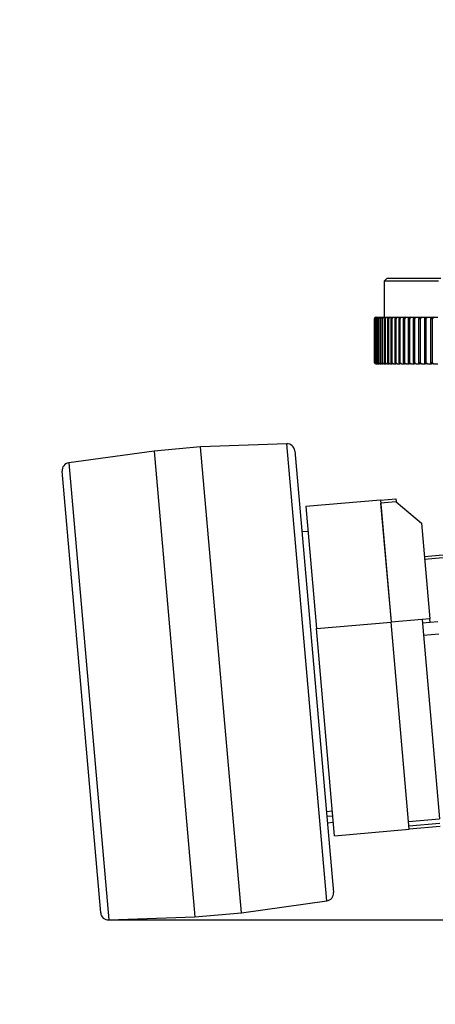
# Model space of a CAD drawing. Header units: millimetres. Extents: x 98673 to 101395, y 28002 to 29954.
# Tile 25 of 43: x 99988 to 100255, y 28484 to 29116. Entities that reach past the tile are written whole.
import ezdxf

# ---------------------------------------------------------------- set-up
doc = ezdxf.new("R2010")
doc.units = ezdxf.units.MM
doc.layers.add('标注', color=3, linetype='Continuous', lineweight=25)
doc.styles.get("Standard").update_dxf_attribs({"font": 'SimSun.ttf'})
doc.dimstyles.new('ISO-25', dxfattribs={"dimscale": 2.5, "dimtxt": 8, "dimasz": 6, "dimexe": 1, "dimexo": 0, "dimgap": 1.5, "dimtad": 1, "dimtoh": 1, "dimdsep": 46, "dimtxsty": 'Standard', "dimcen": 2.5, "dimclrd": 3, "dimclre": 3, "dimclrt": 3, "dimadec": 0, "dimazin": 0, "dimtfac": 1, "dimtmove": 0, "dimatfit": 3, "dimfxl": 0, "dimarcsym": 0})

# ---------------------------------------------------------------- blocks, each defined once
blk = doc.blocks.new('*D53')
at = {"layer": 'Defpoints', "color": 0, "lineweight": -3, "transparency": 16777216}
for p in [(99509.8, 28791.17), (99436.67, 28676.5), (99436.67, 28676.5), (99472.71, 28545.36), (99868.95, 28420.86)]:
    blk.add_point(p, dxfattribs=at)
at = {"layer": '标注', "color": 3, "lineweight": -2, "transparency": 16777216}
for p, q in [((99509.8, 28791.17), (99708.06, 29102.04)), ((99472.71, 28545.36), (99570.4, 28189.83))]:
    blk.add_line(p, q, dxfattribs=at)
blk.add_arc((99436.67, 28676.5), 502.21, 287.07589, 55.76067, dxfattribs=at)
at = {"layer": '标注', "color": 3, "lineweight": -3, "transparency": 16777216}
for points in [[(99717.87, 29089.59), (99720.62, 29093.76), (99706.72, 29099.93)], [(99584.84, 28194.03), (99583.44, 28198.83), (99569.74, 28192.24)]]:
    blk.add_solid(points, dxfattribs=at)
at = {"layer": '标注', "color": 3, "lineweight": -3, "transparency": 16777216, "insert": (99918.38, 28870.38), "char_height": 20, "width": 519.0828, "attachment_point": 5, "rotation": 291.92403}
blk.add_mtext('132°（机械限位）', dxfattribs=at)
blk = doc.blocks.new('*D72')
at = {"layer": 'Defpoints', "color": 0, "lineweight": -3, "transparency": 16777216}
for p in [(100678.44, 28590.96), (100648.56, 28588.34), (100785.12, 28558.94), (100045.19, 28538.34), (100775.24, 28538.34)]:
    blk.add_point(p, dxfattribs=at)
at = {"layer": '标注', "color": 3, "lineweight": -2, "transparency": 16777216}
for p, q in [((100678.44, 28590.96), (100785.21, 28600.3)), ((100775.24, 28538.34), (100787.92, 28538.34))]:
    blk.add_line(p, q, dxfattribs=at)
blk.add_arc((100077.03, 28538.34), 708.39, 1.21325, 3.78675, dxfattribs=at)
at = {"layer": '标注', "color": 3, "lineweight": -3, "transparency": 16777216}
for points in [[(100781.38, 28584.93), (100786.37, 28585.32), (100782.72, 28600.08)], [(100787.76, 28553.37), (100782.76, 28553.31), (100785.42, 28538.34)]]:
    blk.add_solid(points, dxfattribs=at)
at = {"layer": '标注', "color": 3, "lineweight": -3, "transparency": 16777216, "insert": (100798.48, 28569.84), "char_height": 20, "attachment_point": 5, "rotation": 272.5}
blk.add_mtext('5°', dxfattribs=at)

msp = doc.modelspace()

# ---------------------------------------------------------------- linework, layer by layer
at = {"color": 7, "linetype": 'Continuous', "lineweight": 25}
for p, q in [((100224.282, 28950.17), (100222.282, 28948.17)), ((100224.282, 28950.17), (100258.725, 28950.17)), ((100222.282, 28948.17), (100222.282, 28925.17)), ((100257.174, 28948.17), (100222.282, 28948.17)), ((100216.794, 28925.17), (100216.842, 28925.17)), ((100216.995, 28925.17), (100217.137, 28925.17)), ((100217.137, 28925.17), (100217.444, 28925.17)), ((100217.444, 28925.17), (100217.68, 28925.17)), ((100217.68, 28925.17), (100218.137, 28925.17)), ((100218.14, 28925.17), (100218.47, 28925.17)), ((100218.47, 28925.17), (100219.079, 28925.17)), ((100219.082, 28925.17), (100219.506, 28925.17)), ((100219.506, 28925.17), (100220.266, 28925.17)), ((100220.269, 28925.17), (100220.786, 28925.17)), ((100220.786, 28925.17), (100221.697, 28925.17)), ((100221.699, 28925.17), (100222.308, 28925.17)), ((100222.308, 28925.17), (100223.368, 28925.17)), ((100223.369, 28925.17), (100224.069, 28925.17)), ((100224.069, 28925.17), (100225.277, 28925.17)), ((100225.278, 28925.17), (100226.068, 28925.17)), ((100226.068, 28925.17), (100227.422, 28925.17)), ((100227.422, 28925.17), (100228.301, 28925.17)), ((100228.301, 28925.17), (100229.798, 28925.17)), ((100229.797, 28925.17), (100230.764, 28925.17)), ((100230.764, 28925.17), (100232.403, 28925.17)), ((100232.401, 28925.17), (100233.453, 28925.17)), ((100233.453, 28925.17), (100235.232, 28925.17)), ((100235.229, 28925.17), (100236.366, 28925.17)), ((100236.366, 28925.17), (100238.28, 28925.17)), ((100238.276, 28925.17), (100239.496, 28925.17)), ((100239.496, 28925.17), (100241.544, 28925.17)), ((100241.539, 28925.17), (100242.839, 28925.17)), ((100242.839, 28925.17), (100245.018, 28925.17)), ((100245.012, 28925.17), (100246.391, 28925.17)), ((100246.391, 28925.17), (100248.696, 28925.17)), ((100248.69, 28925.17), (100250.145, 28925.17)), ((100250.145, 28925.17), (100252.572, 28925.17)), ((100252.566, 28925.17), (100254.096, 28925.17)), ((100254.096, 28925.17), (100256.642, 28925.17)), ((100215.832, 28924.17), (100215.8, 28924.17)), ((100215.8, 28924.17), (100215.8, 28896.17)), ((100215.832, 28924.17), (100215.832, 28896.17)), ((100216.114, 28924.17), (100216.017, 28924.17)), ((100216.017, 28924.17), (100216.017, 28896.17)), ((100216.114, 28924.17), (100216.114, 28896.17)), ((100216.645, 28924.17), (100216.484, 28924.17)), ((100216.484, 28924.17), (100216.484, 28896.17)), ((100216.645, 28924.17), (100216.645, 28896.17)), ((100217.425, 28924.17), (100217.2, 28924.17)), ((100217.2, 28924.17), (100217.2, 28896.17)), ((100217.425, 28924.17), (100217.425, 28896.17)), ((100218.452, 28924.17), (100218.163, 28924.17)), ((100218.163, 28924.17), (100218.163, 28896.17)), ((100218.452, 28924.17), (100218.452, 28896.17)), ((100219.724, 28924.17), (100219.373, 28924.17)), ((100219.373, 28924.17), (100219.373, 28896.17)), ((100219.724, 28924.17), (100219.724, 28896.17)), ((100221.24, 28924.17), (100220.826, 28924.17)), ((100220.826, 28924.17), (100220.826, 28896.17)), ((100221.24, 28924.17), (100221.24, 28896.17)), ((100222.998, 28924.17), (100222.522, 28924.17)), ((100222.522, 28924.17), (100222.522, 28896.17)), ((100222.998, 28924.17), (100222.998, 28896.17)), ((100224.995, 28924.17), (100224.457, 28924.17)), ((100224.457, 28924.17), (100224.457, 28896.17)), ((100224.994, 28924.17), (100224.994, 28896.17)), ((100227.226, 28924.17), (100226.629, 28924.17)), ((100226.629, 28924.17), (100226.629, 28896.17)), ((100227.226, 28924.17), (100227.226, 28896.17)), ((100229.033, 28924.17), (100229.033, 28896.17)), ((100229.691, 28924.17), (100229.033, 28924.17)), ((100229.69, 28924.17), (100229.69, 28896.17)), ((100231.667, 28924.17), (100231.667, 28896.17)), ((100232.383, 28924.17), (100231.667, 28924.17)), ((100232.383, 28924.17), (100232.383, 28896.17)), ((100235.3, 28924.17), (100234.526, 28924.17)), ((100234.527, 28924.17), (100234.527, 28896.17)), ((100235.299, 28924.17), (100235.299, 28896.17)), ((100237.607, 28924.17), (100237.607, 28896.17)), ((100238.436, 28924.17), (100237.607, 28924.17)), ((100238.436, 28924.17), (100238.436, 28896.17)), ((100240.903, 28924.17), (100240.903, 28896.17)), ((100241.787, 28924.17), (100240.903, 28924.17)), ((100241.787, 28924.17), (100241.787, 28896.17)), ((100244.41, 28924.17), (100244.41, 28896.17)), ((100245.348, 28924.17), (100244.41, 28924.17)), ((100245.348, 28924.17), (100245.348, 28896.17)), ((100248.123, 28924.17), (100248.123, 28896.17)), ((100249.113, 28924.17), (100248.123, 28924.17)), ((100249.113, 28924.17), (100249.113, 28896.17)), ((100252.036, 28924.17), (100252.036, 28896.17)), ((100253.077, 28924.17), (100252.036, 28924.17)), ((100253.076, 28924.17), (100253.076, 28896.17)), ((100215.8, 28896.17), (100215.832, 28896.17)), ((100216.017, 28896.17), (100216.114, 28896.17)), ((100216.484, 28896.17), (100216.645, 28896.17)), ((100216.842, 28895.17), (100216.794, 28895.17)), ((100217.137, 28895.17), (100216.995, 28895.17)), ((100217.137, 28895.17), (100217.444, 28895.17)), ((100217.2, 28896.17), (100217.425, 28896.17)), ((100217.68, 28895.17), (100217.444, 28895.17)), ((100217.68, 28895.17), (100218.137, 28895.17)), ((100218.47, 28895.17), (100218.14, 28895.17)), ((100218.163, 28896.17), (100218.452, 28896.17)), ((100218.47, 28895.17), (100219.079, 28895.17)), ((100219.506, 28895.17), (100219.082, 28895.17)), ((100219.373, 28896.17), (100219.724, 28896.17)), ((100219.506, 28895.17), (100220.266, 28895.17)), ((100220.786, 28895.17), (100220.269, 28895.17)), ((100220.786, 28895.17), (100221.697, 28895.17)), ((100220.826, 28896.17), (100221.24, 28896.17)), ((100222.308, 28895.17), (100221.699, 28895.17)), ((100222.308, 28895.17), (100223.368, 28895.17)), ((100222.522, 28896.17), (100222.998, 28896.17)), ((100224.069, 28895.17), (100223.369, 28895.17)), ((100224.069, 28895.17), (100225.277, 28895.17)), ((100224.457, 28896.17), (100224.995, 28896.17)), ((100226.068, 28895.17), (100225.278, 28895.17)), ((100226.068, 28895.17), (100227.422, 28895.17)), ((100226.629, 28896.17), (100227.226, 28896.17)), ((100228.301, 28895.17), (100227.422, 28895.17)), ((100228.301, 28895.17), (100229.798, 28895.17)), ((100229.033, 28896.17), (100229.691, 28896.17)), ((100230.764, 28895.17), (100229.797, 28895.17)), ((100230.764, 28895.17), (100232.403, 28895.17)), ((100231.667, 28896.17), (100232.383, 28896.17)), ((100233.453, 28895.17), (100232.401, 28895.17)), ((100233.453, 28895.17), (100235.232, 28895.17)), ((100234.526, 28896.17), (100235.3, 28896.17)), ((100236.366, 28895.17), (100235.229, 28895.17)), ((100236.366, 28895.17), (100238.28, 28895.17)), ((100237.607, 28896.17), (100238.436, 28896.17)), ((100239.496, 28895.17), (100238.276, 28895.17)), ((100239.496, 28895.17), (100241.544, 28895.17)), ((100240.903, 28896.17), (100241.787, 28896.17)), ((100242.839, 28895.17), (100241.539, 28895.17)), ((100242.839, 28895.17), (100245.018, 28895.17)), ((100244.41, 28896.17), (100245.348, 28896.17)), ((100246.391, 28895.17), (100245.012, 28895.17)), ((100246.391, 28895.17), (100248.696, 28895.17)), ((100248.123, 28896.17), (100249.113, 28896.17)), ((100250.145, 28895.17), (100248.69, 28895.17)), ((100250.145, 28895.17), (100252.572, 28895.17)), ((100252.036, 28896.17), (100253.077, 28896.17)), ((100254.096, 28895.17), (100252.566, 28895.17)), ((100254.096, 28895.17), (100256.642, 28895.17)), ((100159.671, 28843.945), (100104.391, 28841.881)), ((100185.337, 28550.59), (100159.671, 28843.945)), ((100074.505, 28839.267), (100019.707, 28831.699)), ((100104.391, 28841.881), (100074.505, 28839.267)), ((100074.505, 28839.267), (100100.652, 28540.408)), ((100130.538, 28543.023), (100104.391, 28841.881)), ((100164.839, 28839.384), (100177.236, 28697.682)), ((100019.707, 28831.699), (100032.539, 28685.022)), ((100027.807, 28684.608), (100015.41, 28826.311)), ((100219.8, 28807.81), (100171.982, 28803.627)), ((100219.8, 28807.81), (100229.762, 28808.682)), ((100219.8, 28807.81), (100226.651, 28729.498)), ((100229.936, 28806.689), (100219.974, 28805.818)), ((100219.974, 28805.818), (100226.651, 28729.498)), ((100229.762, 28808.682), (100229.936, 28806.689)), ((100229.936, 28806.689), (100246.186, 28793.054)), ((100171.982, 28803.627), (100178.834, 28725.315)), ((100246.186, 28793.054), (100251.556, 28731.677)), ((100248.06, 28771.636), (100518.029, 28795.255)), ((100518.203, 28793.263), (100248.234, 28769.643)), ((100173.377, 28787.688), (100169.392, 28787.339)), ((100178.834, 28725.315), (100226.651, 28729.498)), ((100246.575, 28731.241), (100226.651, 28729.498)), ((100238.277, 28596.617), (100226.651, 28729.498)), ((100237.841, 28601.598), (100226.651, 28729.498)), ((100251.556, 28731.677), (100246.575, 28731.241)), ((100246.575, 28731.241), (100257.765, 28603.341)), ((100256.75, 28729.676), (100246.788, 28728.804)), ((100251.769, 28729.24), (100251.556, 28731.677)), ((100190.459, 28592.434), (100178.834, 28725.315)), ((100247.468, 28721.031), (100257.43, 28721.902)), ((100177.236, 28697.682), (100189.634, 28555.979)), ((100032.539, 28685.022), (100045.372, 28538.345)), ((100040.204, 28542.906), (100027.807, 28684.608)), ((100185.08, 28608.024), (100189.065, 28608.373)), ((100189.355, 28605.056), (100185.37, 28604.708)), ((100237.841, 28601.598), (100257.765, 28603.341)), ((100189.724, 28600.844), (100185.739, 28600.495)), ((100190.459, 28592.434), (100238.277, 28596.617)), ((100258.026, 28600.353), (100238.103, 28598.609)), ((100258.201, 28598.36), (100238.277, 28596.617)), ((100130.538, 28543.023), (100185.337, 28550.59)), ((100045.372, 28538.345), (100100.652, 28540.408)), ((100100.652, 28540.408), (100130.538, 28543.023))]:
    msp.add_line(p, q, dxfattribs=at)
for centre, start, end in [((100159.858, 28838.948), 5, 92.137595), ((100020.391, 28826.746), 97.862405, 185), ((100184.653, 28555.543), 277.862405, 5), ((100045.185, 28543.342), 185, 272.137595)]:
    msp.add_arc(centre, 5, start, end, dxfattribs=at)
for points, knots in [([(100216.794, 28925.17), (100216.63, 28925.004), (100216.298, 28924.671), (100215.967, 28924.338), (100215.8, 28924.17)], [0, 0, 0, 0, 0.4954567, 1, 1, 1, 1]), ([(100216.995, 28925.17), (100216.833, 28925.004), (100216.507, 28924.671), (100216.181, 28924.338), (100216.017, 28924.17)], [0, 0, 0, 0, 0.49545669, 1, 1, 1, 1]), ([(100217.444, 28925.17), (100217.285, 28925.004), (100216.964, 28924.671), (100216.645, 28924.338), (100216.484, 28924.17)], [0, 0, 0, 0, 0.4954562, 1, 1, 1, 1]), ([(100218.14, 28925.17), (100217.984, 28925.004), (100217.67, 28924.671), (100217.358, 28924.338), (100217.2, 28924.17)], [0, 0, 0, 0, 0.4954567, 1, 1, 1, 1]), ([(100219.082, 28925.17), (100218.93, 28925.004), (100218.623, 28924.671), (100218.317, 28924.338), (100218.163, 28924.17)], [0, 0, 0, 0, 0.4954562, 1, 1, 1, 1]), ([(100220.269, 28925.17), (100220.121, 28925.004), (100219.821, 28924.671), (100219.523, 28924.338), (100219.373, 28924.17)], [0, 0, 0, 0, 0.4954562, 1, 1, 1, 1]), ([(100221.699, 28925.17), (100221.554, 28925.004), (100221.262, 28924.671), (100220.973, 28924.338), (100220.826, 28924.17)], [0, 0, 0, 0, 0.4954567, 1, 1, 1, 1]), ([(100223.369, 28925.17), (100223.229, 28925.004), (100222.945, 28924.671), (100222.664, 28924.338), (100222.522, 28924.17)], [0, 0, 0, 0, 0.4954567, 1, 1, 1, 1]), ([(100225.278, 28925.17), (100225.142, 28925.004), (100224.867, 28924.671), (100224.595, 28924.338), (100224.457, 28924.17)], [0, 0, 0, 0, 0.49545669, 1, 1, 1, 1]), ([(100227.422, 28925.17), (100227.29, 28925.004), (100227.024, 28924.671), (100226.761, 28924.338), (100226.629, 28924.17)], [0, 0, 0, 0, 0.4954567, 1, 1, 1, 1]), ([(100229.797, 28925.17), (100229.67, 28925.004), (100229.414, 28924.671), (100229.161, 28924.338), (100229.033, 28924.17)], [0, 0, 0, 0, 0.4954562, 1, 1, 1, 1]), ([(100232.401, 28925.17), (100232.279, 28925.004), (100232.033, 28924.671), (100231.79, 28924.338), (100231.667, 28924.17)], [0, 0, 0, 0, 0.49545618, 1, 1, 1, 1]), ([(100235.229, 28925.17), (100235.112, 28925.004), (100234.876, 28924.671), (100234.644, 28924.338), (100234.526, 28924.17)], [0, 0, 0, 0, 0.4954562, 1, 1, 1, 1]), ([(100238.276, 28925.17), (100238.165, 28925.004), (100237.94, 28924.671), (100237.718, 28924.338), (100237.607, 28924.17)], [0, 0, 0, 0, 0.4954567, 1, 1, 1, 1]), ([(100241.539, 28925.17), (100241.433, 28925.004), (100241.219, 28924.671), (100241.009, 28924.338), (100240.903, 28924.17)], [0, 0, 0, 0, 0.4954567, 1, 1, 1, 1]), ([(100245.012, 28925.17), (100244.912, 28925.004), (100244.709, 28924.671), (100244.511, 28924.338), (100244.41, 28924.17)], [0, 0, 0, 0, 0.4954567, 1, 1, 1, 1]), ([(100248.69, 28925.17), (100248.595, 28925.004), (100248.404, 28924.671), (100248.218, 28924.338), (100248.123, 28924.17)], [0, 0, 0, 0, 0.4954562, 1, 1, 1, 1]), ([(100252.566, 28925.17), (100252.478, 28925.004), (100252.299, 28924.671), (100252.124, 28924.338), (100252.036, 28924.17)], [0, 0, 0, 0, 0.4954567, 1, 1, 1, 1]), ([(100215.8, 28896.17), (100215.967, 28896.002), (100216.298, 28895.669), (100216.63, 28895.335), (100216.794, 28895.17)], [0, 0, 0, 0, 0.5045438, 1, 1, 1, 1]), ([(100216.017, 28896.17), (100216.181, 28896.002), (100216.507, 28895.669), (100216.833, 28895.335), (100216.995, 28895.17)], [0, 0, 0, 0, 0.5045438, 1, 1, 1, 1]), ([(100216.484, 28896.17), (100216.645, 28896.002), (100216.964, 28895.669), (100217.285, 28895.335), (100217.444, 28895.17)], [0, 0, 0, 0, 0.5045438, 1, 1, 1, 1]), ([(100217.2, 28896.17), (100217.358, 28896.002), (100217.67, 28895.669), (100217.984, 28895.335), (100218.14, 28895.17)], [0, 0, 0, 0, 0.5045438, 1, 1, 1, 1]), ([(100218.163, 28896.17), (100218.317, 28896.002), (100218.623, 28895.669), (100218.93, 28895.335), (100219.082, 28895.17)], [0, 0, 0, 0, 0.5045438, 1, 1, 1, 1]), ([(100219.373, 28896.17), (100219.523, 28896.002), (100219.821, 28895.669), (100220.121, 28895.335), (100220.269, 28895.17)], [0, 0, 0, 0, 0.5045438, 1, 1, 1, 1]), ([(100220.826, 28896.17), (100220.973, 28896.002), (100221.262, 28895.669), (100221.554, 28895.335), (100221.699, 28895.17)], [0, 0, 0, 0, 0.5045438, 1, 1, 1, 1]), ([(100222.522, 28896.17), (100222.664, 28896.002), (100222.945, 28895.669), (100223.229, 28895.335), (100223.369, 28895.17)], [0, 0, 0, 0, 0.5045438, 1, 1, 1, 1]), ([(100224.457, 28896.17), (100224.595, 28896.002), (100224.867, 28895.669), (100225.142, 28895.335), (100225.278, 28895.17)], [0, 0, 0, 0, 0.5045438, 1, 1, 1, 1]), ([(100226.629, 28896.17), (100226.761, 28896.002), (100227.024, 28895.669), (100227.29, 28895.335), (100227.422, 28895.17)], [0, 0, 0, 0, 0.5045438, 1, 1, 1, 1]), ([(100229.033, 28896.17), (100229.161, 28896.002), (100229.414, 28895.669), (100229.67, 28895.335), (100229.797, 28895.17)], [0, 0, 0, 0, 0.50454382, 1, 1, 1, 1]), ([(100231.667, 28896.17), (100231.79, 28896.002), (100232.033, 28895.669), (100232.279, 28895.335), (100232.401, 28895.17)], [0, 0, 0, 0, 0.5045438, 1, 1, 1, 1]), ([(100234.526, 28896.17), (100234.644, 28896.002), (100234.876, 28895.669), (100235.112, 28895.335), (100235.229, 28895.17)], [0, 0, 0, 0, 0.5045438, 1, 1, 1, 1]), ([(100237.607, 28896.17), (100237.718, 28896.002), (100237.94, 28895.669), (100238.165, 28895.335), (100238.276, 28895.17)], [0, 0, 0, 0, 0.5045438, 1, 1, 1, 1]), ([(100240.903, 28896.17), (100241.009, 28896.002), (100241.219, 28895.669), (100241.433, 28895.335), (100241.539, 28895.17)], [0, 0, 0, 0, 0.50454383, 1, 1, 1, 1]), ([(100244.41, 28896.17), (100244.511, 28896.002), (100244.709, 28895.669), (100244.912, 28895.335), (100245.012, 28895.17)], [0, 0, 0, 0, 0.5045438, 1, 1, 1, 1]), ([(100248.123, 28896.17), (100248.218, 28896.002), (100248.404, 28895.669), (100248.595, 28895.335), (100248.69, 28895.17)], [0, 0, 0, 0, 0.5045438, 1, 1, 1, 1]), ([(100252.036, 28896.17), (100252.124, 28896.002), (100252.299, 28895.669), (100252.478, 28895.335), (100252.566, 28895.17)], [0, 0, 0, 0, 0.5045438, 1, 1, 1, 1])]:
    msp.add_open_spline(points, degree=3, knots=knots, dxfattribs=at)
for points in [[(100216.842, 28925.17), (100216.504, 28924.836), (100216.167, 28924.503), (100215.832, 28924.17)], [(100217.137, 28925.17), (100216.795, 28924.836), (100216.454, 28924.503), (100216.114, 28924.17)], [(100217.68, 28925.17), (100217.334, 28924.836), (100216.989, 28924.503), (100216.645, 28924.17)], [(100218.47, 28925.17), (100218.121, 28924.836), (100217.773, 28924.503), (100217.425, 28924.17)], [(100219.506, 28925.17), (100219.154, 28924.836), (100218.802, 28924.503), (100218.452, 28924.17)], [(100220.786, 28925.17), (100220.432, 28924.836), (100220.078, 28924.503), (100219.724, 28924.17)], [(100222.308, 28925.17), (100221.952, 28924.836), (100221.596, 28924.503), (100221.241, 28924.17)], [(100224.069, 28925.17), (100223.712, 28924.836), (100223.355, 28924.503), (100222.998, 28924.17)], [(100226.068, 28925.17), (100225.71, 28924.836), (100225.352, 28924.503), (100224.995, 28924.17)], [(100228.301, 28925.17), (100227.943, 28924.836), (100227.585, 28924.503), (100227.226, 28924.17)], [(100230.764, 28925.17), (100230.406, 28924.836), (100230.048, 28924.503), (100229.691, 28924.17)], [(100233.453, 28925.17), (100233.097, 28924.836), (100232.74, 28924.503), (100232.383, 28924.17)], [(100236.366, 28925.17), (100236.011, 28924.836), (100235.655, 28924.503), (100235.3, 28924.17)], [(100239.496, 28925.17), (100239.143, 28924.836), (100238.79, 28924.503), (100238.436, 28924.17)], [(100242.839, 28925.17), (100242.489, 28924.836), (100242.139, 28924.503), (100241.787, 28924.17)], [(100246.391, 28925.17), (100246.044, 28924.836), (100245.696, 28924.503), (100245.348, 28924.17)], [(100250.145, 28925.17), (100249.802, 28924.836), (100249.458, 28924.503), (100249.113, 28924.17)], [(100254.096, 28925.17), (100253.757, 28924.836), (100253.418, 28924.503), (100253.077, 28924.17)], [(100215.832, 28896.17), (100216.167, 28895.836), (100216.504, 28895.503), (100216.842, 28895.17)], [(100216.114, 28896.17), (100216.454, 28895.836), (100216.795, 28895.503), (100217.137, 28895.17)], [(100216.645, 28896.17), (100216.989, 28895.836), (100217.334, 28895.503), (100217.68, 28895.17)], [(100217.425, 28896.17), (100217.773, 28895.836), (100218.121, 28895.503), (100218.47, 28895.17)], [(100218.452, 28896.17), (100218.802, 28895.836), (100219.154, 28895.503), (100219.506, 28895.17)], [(100219.724, 28896.17), (100220.078, 28895.836), (100220.432, 28895.503), (100220.786, 28895.17)], [(100221.241, 28896.17), (100221.596, 28895.836), (100221.952, 28895.503), (100222.308, 28895.17)], [(100222.998, 28896.17), (100223.355, 28895.836), (100223.712, 28895.503), (100224.069, 28895.17)], [(100224.995, 28896.17), (100225.352, 28895.836), (100225.71, 28895.503), (100226.068, 28895.17)], [(100227.226, 28896.17), (100227.585, 28895.836), (100227.943, 28895.503), (100228.301, 28895.17)], [(100229.691, 28896.17), (100230.048, 28895.836), (100230.406, 28895.503), (100230.764, 28895.17)], [(100232.383, 28896.17), (100232.74, 28895.836), (100233.097, 28895.503), (100233.453, 28895.17)], [(100235.3, 28896.17), (100235.655, 28895.836), (100236.011, 28895.503), (100236.366, 28895.17)], [(100238.436, 28896.17), (100238.79, 28895.836), (100239.143, 28895.503), (100239.496, 28895.17)], [(100241.787, 28896.17), (100242.139, 28895.836), (100242.489, 28895.503), (100242.839, 28895.17)], [(100245.348, 28896.17), (100245.696, 28895.836), (100246.044, 28895.503), (100246.391, 28895.17)], [(100249.113, 28896.17), (100249.458, 28895.836), (100249.802, 28895.503), (100250.145, 28895.17)], [(100253.077, 28896.17), (100253.418, 28895.836), (100253.757, 28895.503), (100254.096, 28895.17)]]:
    msp.add_open_spline(points, degree=3, dxfattribs=at)
at = {"layer": '标注', "lineweight": -3}
msp.add_line((100045.185, 28538.342), (100775.244, 28538.342), dxfattribs=at)

# ---------------------------------------------------------------- dimensions: what is measured, and where the dimension line sits
dim = msp.add_angular_dim_2l(base=(99868.948, 28420.858), line1=((99436.673, 28676.501), (99472.707, 28545.362)), line2=((99436.673, 28676.501), (99509.801, 28791.167)), text='<>（机械限位）', dimstyle='ISO-25', dxfattribs=at)
dim.commit()
dim.dimension.update_dxf_attribs({"geometry": '*D53', "text_midpoint": (99902.563, 28864.015), "dimtype": 162})
dim = msp.add_angular_dim_2l(base=(100785.12, 28558.945), line1=((100045.185, 28538.342), (100775.244, 28538.342)), line2=((100648.559, 28588.344), (100678.445, 28590.959)), dimstyle='ISO-25', dxfattribs=at)
dim.commit()
dim.dimension.update_dxf_attribs({"geometry": '*D72', "text_midpoint": (100798.482, 28569.841)})

doc.saveas('drawing.dxf')
